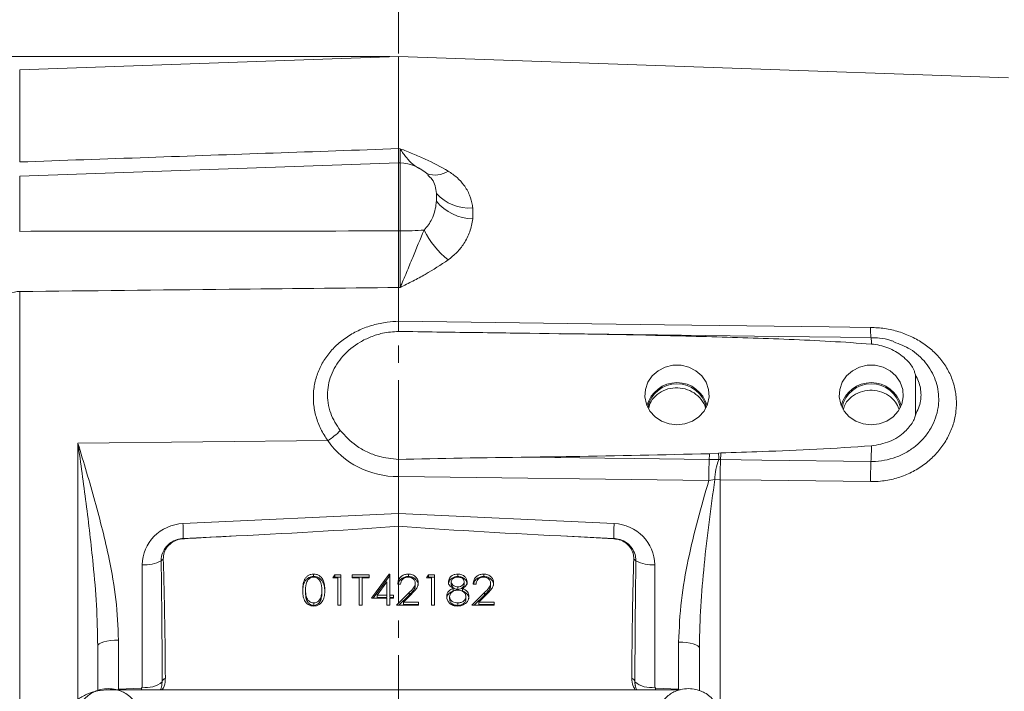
# Model space of a CAD drawing. Header units: inches. Extents: x 0.3 to 33.9, y 0.2 to 21.6.
# Tile 5 of 16: x 6.5 to 12.2, y 10.1 to 14. Entities that reach past the tile are written whole.
import ezdxf

# ---------------------------------------------------------------- set-up
doc = ezdxf.new("R2010")
doc.units = ezdxf.units.IN
doc.header["$MEASUREMENT"] = 0
doc.linetypes.add('CENTERX2', pattern=[0.8, 0.5, -0.1, 0.1, -0.1])
doc.layers.add('SLD-0', color=7, linetype='Continuous', lineweight=15)
doc.styles.add('SLDTEXTSTYLE0', font='TXT', dxfattribs={"width": 0.75})
doc.dimstyles.new('SLDDIMSTYLE0', dxfattribs={"dimtxt": 0.25, "dimasz": 0.13, "dimexe": 0, "dimexo": 0.0625, "dimgap": 0.0625, "dimtad": 0, "dimtih": 1, "dimtoh": 1, "dimrnd": 1e-09, "dimzin": 12, "dimdsep": 46, "dimtxsty": 'SLDTEXTSTYLE0', "dimsah": 1, "dimcen": 0.09, "dimadec": 0, "dimazin": 3, "dimtfac": 1, "dimtofl": 0, "dimtmove": 0, "dimatfit": 3, "dimfxl": 1, "dimfrac": 2, "dimtolj": 1, "dimtzin": 12, "dimarcsym": 0})

# ---------------------------------------------------------------- blocks, each defined once
blk = doc.blocks.new('_D_6')
at = {"layer": 'SLD-0'}
for p, q in [((4.7357, 12.3906), (4.7357, 16.2164)), ((6.2479, 16.1282), (6.1971, 16.1282)), ((6.1971, 16.1282), (6.1971, 15.7313)), ((7.2061, 16.1282), (7.2568, 16.1282)), ((7.2568, 16.1282), (7.2568, 15.7313)), ((4.7357, 16.0914), (6.1083, 16.0914)), ((8.7182, 16.0914), (7.3457, 16.0914)), ((6.1971, 15.7313), (6.2479, 15.7313)), ((7.2568, 15.7313), (7.2061, 15.7313))]:
    blk.add_line(p, q, dxfattribs=at)
for points in [[(4.7357, 16.0914), (4.8657, 16.0714), (4.8657, 16.1114)], [(8.7182, 16.0914), (8.5882, 16.1114), (8.5882, 16.0714)]]:
    blk.add_solid(points, dxfattribs=at)
at = {"layer": 'SLD-0', "char_height": 0.25, "attachment_point": 1, "style": 'SLDTEXTSTYLE0'}
for s, insert in [('3.98', (6.3021, 16.5013, -0.8581)), ('101.2', (6.3113, 16.0536, -0.8581))]:
    blk.add_mtext(s, dxfattribs=dict(at, insert=insert))
blk = doc.blocks.new('_D_7')
at = {"layer": 'SLD-0'}
for p, q in [((6.1437, 13.72), (6.1437, 15.0353)), ((6.1437, 14.9103), (6.9046, 14.9103)), ((7.0442, 14.9471), (6.9934, 14.9471)), ((6.9934, 14.9471), (6.9934, 14.5502)), ((7.8177, 14.9471), (7.8685, 14.9471)), ((7.8685, 14.9471), (7.8685, 14.5502)), ((8.7182, 14.9103), (7.9573, 14.9103)), ((6.9934, 14.5502), (7.0442, 14.5502)), ((7.8685, 14.5502), (7.8177, 14.5502))]:
    blk.add_line(p, q, dxfattribs=at)
for points in [[(6.1437, 14.9103), (6.2737, 14.8903), (6.2737, 14.9303)], [(8.7182, 14.9103), (8.5882, 14.9303), (8.5882, 14.8903)]]:
    blk.add_solid(points, dxfattribs=at)
at = {"layer": 'SLD-0', "char_height": 0.25, "attachment_point": 1, "style": 'SLDTEXTSTYLE0'}
for s, insert in [('2.57', (7.0061, 15.3202, -0.8581)), ('65.4', (7.1077, 14.8725, -0.8581))]:
    blk.add_mtext(s, dxfattribs=dict(at, insert=insert))
blk = doc.blocks.new('_D_8')
at = {"layer": 'SLD-0'}
for p, q in [((13.2862, 12.897), (13.2862, 15.0353)), ((8.7182, 14.9103), (10.3835, 14.9103)), ((10.5231, 14.9471), (10.4723, 14.9471)), ((10.4723, 14.9471), (10.4723, 14.5502)), ((11.4813, 14.9471), (11.5321, 14.9471)), ((11.5321, 14.9471), (11.5321, 14.5502)), ((13.2862, 14.9103), (11.6209, 14.9103)), ((10.4723, 14.5502), (10.5231, 14.5502)), ((11.5321, 14.5502), (11.4813, 14.5502))]:
    blk.add_line(p, q, dxfattribs=at)
for points in [[(8.7182, 14.9103), (8.8482, 14.8903), (8.8482, 14.9303)], [(13.2862, 14.9103), (13.1562, 14.9303), (13.1562, 14.8903)]]:
    blk.add_solid(points, dxfattribs=at)
at = {"layer": 'SLD-0', "char_height": 0.25, "attachment_point": 1, "style": 'SLDTEXTSTYLE0'}
for s, insert in [('4.57', (10.5774, 15.3202, -0.8581)), ('116.0', (10.5866, 14.8725, -0.8581))]:
    blk.add_mtext(s, dxfattribs=dict(at, insert=insert))
blk = doc.blocks.new('_D_9')
at = {"layer": 'SLD-0'}
for p, q in [((15.0342, 11.4039), (15.0342, 16.2164)), ((11.3971, 16.1282), (11.3463, 16.1282)), ((11.3463, 16.1282), (11.3463, 15.7313)), ((12.3553, 16.1282), (12.4061, 16.1282)), ((12.4061, 16.1282), (12.4061, 15.7313)), ((8.7182, 16.0914), (11.2575, 16.0914)), ((15.0342, 16.0914), (12.4949, 16.0914)), ((11.3463, 15.7313), (11.3971, 15.7313)), ((12.4061, 15.7313), (12.3553, 15.7313))]:
    blk.add_line(p, q, dxfattribs=at)
for points in [[(8.7182, 16.0914), (8.8482, 16.0714), (8.8482, 16.1114)], [(15.0342, 16.0914), (14.9042, 16.1114), (14.9042, 16.0714)]]:
    blk.add_solid(points, dxfattribs=at)
at = {"layer": 'SLD-0', "char_height": 0.25, "attachment_point": 1, "style": 'SLDTEXTSTYLE0'}
for s, insert in [('6.32', (11.4514, 16.5013, -0.8581)), ('160.4', (11.4606, 16.0536, -0.8581))]:
    blk.add_mtext(s, dxfattribs=dict(at, insert=insert))
blk = doc.blocks.new('_D_10')
at = {"layer": 'SLD-0'}
for p, q in [((4.8015, 12.482), (3.9208, 12.482)), ((4.0458, 12.482), (4.0458, 9.766)), ((3.5667, 9.392), (3.5159, 9.392)), ((3.5159, 9.392), (3.5159, 8.9951)), ((4.5249, 9.392), (4.5757, 9.392)), ((4.5757, 9.392), (4.5757, 8.9951)), ((3.5159, 8.9951), (3.5667, 8.9951)), ((4.5757, 8.9951), (4.5249, 8.9951)), ((4.0458, 6.2283), (4.0458, 8.9443)), ((7.1159, 6.2283), (3.9208, 6.2283))]:
    blk.add_line(p, q, dxfattribs=at)
for points in [[(4.0458, 12.482), (4.0258, 12.352), (4.0658, 12.352)], [(4.0458, 6.2283), (4.0658, 6.3583), (4.0258, 6.3583)]]:
    blk.add_solid(points, dxfattribs=at)
at = {"layer": 'SLD-0', "char_height": 0.25, "attachment_point": 1, "style": 'SLDTEXTSTYLE0'}
for s, insert in [('6.25', (3.621, 9.765, -0.8581)), ('158.8', (3.6302, 9.3174, -0.8581))]:
    blk.add_mtext(s, dxfattribs=dict(at, insert=insert))
blk = doc.blocks.new('_D_11')
at = {"layer": 'SLD-0'}
for p, q in [((8.6682, 13.8079), (2.5035, 13.8079)), ((2.6285, 13.8079), (2.6285, 10.429)), ((2.1494, 10.0549), (2.0986, 10.0549)), ((2.0986, 10.0549), (2.0986, 9.6581)), ((3.1076, 10.0549), (3.1583, 10.0549)), ((3.1583, 10.0549), (3.1583, 9.6581)), ((2.0986, 9.6581), (2.1494, 9.6581)), ((3.1583, 9.6581), (3.1076, 9.6581)), ((2.6285, 6.2283), (2.6285, 9.6073)), ((7.1159, 6.2283), (2.5035, 6.2283))]:
    blk.add_line(p, q, dxfattribs=at)
for points in [[(2.6285, 13.8079), (2.6085, 13.6779), (2.6485, 13.6779)], [(2.6285, 6.2283), (2.6485, 6.3583), (2.6085, 6.3583)]]:
    blk.add_solid(points, dxfattribs=at)
at = {"layer": 'SLD-0', "char_height": 0.25, "attachment_point": 1, "style": 'SLDTEXTSTYLE0'}
for s, insert in [('7.58', (2.2036, 10.428, -0.8581)), ('192.5', (2.2128, 9.9803, -0.8581))]:
    blk.add_mtext(s, dxfattribs=dict(at, insert=insert))

msp = doc.modelspace()

# ---------------------------------------------------------------- linework, layer by layer
at = {"color": 7, "linetype": 'Continuous', "lineweight": 15}
for p, q in [((8.7182, 13.8079), (6.514, 13.731)), ((12.2668, 13.684), (8.7182, 13.8079)), ((8.7182, 13.272), (8.7182, 13.8079)), ((8.7269, 13.2717), (8.7182, 13.272)), ((8.7182, 13.189), (6.514, 13.112)), ((8.7269, 13.1886), (8.7182, 13.189)), ((8.7182, 13.189), (8.7182, 12.7935)), ((8.7269, 12.7935), (8.7182, 12.7935)), ((6.514, 9.0151), (6.514, 12.4408)), ((8.7182, 12.2674), (8.7182, 12.4641)), ((8.7182, 12.4641), (8.7269, 12.464)), ((8.7182, 12.2674), (8.7182, 12.2674)), ((11.4758, 12.1715), (11.4669, 12.1728)), ((11.725, 11.9556), (11.725, 11.7221)), ((6.8524, 11.5589), (8.3066, 11.5729)), ((10.5257, 11.4641), (10.5808, 11.4629)), ((10.527, 11.4972), (10.5802, 11.501)), ((10.5802, 11.501), (10.5932, 11.5019)), ((8.7182, 11.3636), (8.7182, 11.3635)), ((8.7182, 11.1484), (8.7182, 11.3635)), ((8.7182, 11.3635), (10.523, 11.3409)), ((10.523, 11.3409), (10.5582, 11.3466)), ((10.5582, 11.3466), (10.5888, 11.3455)), ((8.7182, 11.1484), (7.4638, 11.0904)), ((9.9726, 11.0904), (8.7182, 11.1484)), ((8.7182, 11.1484), (8.7182, 11.0745)), ((9.6626, 11.0184), (9.9712, 11.0022)), ((7.2274, 10.8512), (7.2274, 10.1382)), ((10.209, 10.1382), (10.209, 10.8512)), ((8.2239, 10.7827), (8.2239, 10.797)), ((8.3358, 10.7743), (8.3469, 10.7925)), ((8.365, 10.7743), (8.3358, 10.7743)), ((8.3446, 10.7743), (8.3469, 10.7782)), ((8.3469, 10.7925), (8.3821, 10.7925)), ((8.3469, 10.7782), (8.3469, 10.7925)), ((8.3469, 10.7782), (8.3821, 10.7782)), ((8.365, 10.6151), (8.365, 10.7743)), ((8.3821, 10.7925), (8.3821, 10.6151)), ((8.4478, 10.7925), (8.5477, 10.7925)), ((8.4478, 10.7743), (8.4478, 10.7925)), ((8.4478, 10.7782), (8.5477, 10.7782)), ((8.4892, 10.7743), (8.4478, 10.7743)), ((8.4892, 10.6151), (8.4892, 10.7743)), ((8.5063, 10.7743), (8.5063, 10.6151)), ((8.5477, 10.7743), (8.5063, 10.7743)), ((8.5477, 10.7925), (8.5477, 10.7743)), ((8.5599, 10.6561), (8.6636, 10.797)), ((8.5704, 10.6561), (8.6636, 10.7827)), ((8.6636, 10.797), (8.6671, 10.797)), ((8.6636, 10.7827), (8.6636, 10.797)), ((8.6636, 10.7827), (8.6671, 10.7827)), ((8.6671, 10.797), (8.6671, 10.6742)), ((8.7753, 10.7827), (8.7753, 10.797)), ((8.8814, 10.7743), (8.8926, 10.7925)), ((8.9106, 10.7743), (8.8814, 10.7743)), ((8.8902, 10.7743), (8.8926, 10.7782)), ((8.8926, 10.7925), (8.9277, 10.7925)), ((8.8926, 10.7782), (8.8926, 10.7925)), ((8.8926, 10.7782), (8.9277, 10.7782)), ((8.9106, 10.6151), (8.9106, 10.7743)), ((8.9277, 10.7925), (8.9277, 10.6151)), ((9.0638, 10.7827), (9.0638, 10.797)), ((9.2138, 10.7827), (9.2138, 10.797)), ((8.65, 10.7513), (8.5934, 10.6742)), ((8.65, 10.6742), (8.65, 10.7513)), ((8.7304, 10.7379), (8.7133, 10.7379)), ((8.8156, 10.7286), (8.8156, 10.7429)), ((9.0251, 10.7369), (9.0251, 10.7513)), ((9.0358, 10.6996), (9.0358, 10.7139)), ((9.0635, 10.7077), (9.0635, 10.722)), ((9.0907, 10.6996), (9.0907, 10.7139)), ((9.1006, 10.7373), (9.1006, 10.7516)), ((9.1689, 10.7379), (9.1518, 10.7379)), ((9.2541, 10.7286), (9.2541, 10.7429)), ((8.1774, 10.6895), (8.1774, 10.7038)), ((8.2652, 10.6449), (8.2652, 10.6592)), ((8.2724, 10.6895), (8.2724, 10.7038)), ((8.65, 10.6561), (8.5599, 10.6561)), ((8.5934, 10.6599), (8.5934, 10.6742)), ((8.5934, 10.6742), (8.65, 10.6742)), ((8.5934, 10.6599), (8.65, 10.6599)), ((8.65, 10.6599), (8.65, 10.6742)), ((8.65, 10.6151), (8.65, 10.6561)), ((8.6671, 10.6742), (8.689, 10.6742)), ((8.6671, 10.6599), (8.6671, 10.6742)), ((8.6671, 10.6599), (8.689, 10.6599)), ((8.6671, 10.6561), (8.6671, 10.6151)), ((8.689, 10.6561), (8.6671, 10.6561)), ((8.689, 10.6742), (8.689, 10.6561)), ((8.706, 10.6151), (8.7797, 10.6885)), ((8.7204, 10.6151), (8.7797, 10.6742)), ((8.7943, 10.6807), (8.7467, 10.6333)), ((8.7797, 10.6742), (8.7797, 10.6885)), ((9.0154, 10.6505), (9.0154, 10.6648)), ((9.1104, 10.6521), (9.1104, 10.6665)), ((9.1445, 10.6151), (9.2182, 10.6885)), ((9.1589, 10.6151), (9.2182, 10.6742)), ((9.2327, 10.6807), (9.1852, 10.6333)), ((9.2182, 10.6742), (9.2182, 10.6885)), ((8.2245, 10.6144), (8.2245, 10.6288)), ((8.3821, 10.6151), (8.365, 10.6151)), ((8.5063, 10.6151), (8.4892, 10.6151)), ((8.6671, 10.6151), (8.65, 10.6151)), ((8.8351, 10.6151), (8.706, 10.6151)), ((8.7467, 10.6333), (8.8351, 10.6333)), ((8.7467, 10.619), (8.7467, 10.6333)), ((8.7467, 10.619), (8.8351, 10.619)), ((8.8351, 10.6333), (8.8351, 10.6151)), ((8.9277, 10.6151), (8.9106, 10.6151)), ((9.0628, 10.6144), (9.0628, 10.6288)), ((9.2736, 10.6151), (9.1445, 10.6151)), ((9.1852, 10.6333), (9.2736, 10.6333)), ((9.1852, 10.619), (9.1852, 10.6333)), ((9.1852, 10.619), (9.2736, 10.619)), ((9.2736, 10.6333), (9.2736, 10.6151)), ((6.9682, 10.3783), (6.9682, 10.1199)), ((7.0888, 10.1272), (7.0888, 10.4128)), ((10.3476, 10.4007), (10.3476, 10.1272)), ((10.4682, 10.3662), (10.4686, 10.3786)), ((10.4682, 10.1194), (10.4682, 10.3662)), ((7.3431, 10.1698), (7.3414, 10.1552)), ((10.0954, 10.1552), (10.0965, 10.1475)), ((10.3572, 10.124), (7.0358, 10.124)), ((7.2226, 10.1334), (7.0888, 10.1272)), ((7.2274, 10.1382), (7.2226, 10.1334)), ((10.2138, 10.1334), (10.209, 10.1382)), ((10.3476, 10.1272), (10.2138, 10.1334))]:
    msp.add_line(p, q, dxfattribs=at)
at = {"color": 8, "linetype": 'Continuous', "lineweight": 15}
for p, q in [((6.514, 13.1946), (6.514, 13.731)), ((8.7269, 13.1886), (8.7269, 12.7935)), ((6.514, 12.7909), (6.514, 13.112)), ((6.8524, 11.5589), (6.8524, 10.0671)), ((10.5888, 10.062), (10.5888, 11.3455)), ((7.0888, 10.1272), (7.089, 10.124)), ((7.2226, 10.1334), (7.2229, 10.124)), ((10.2138, 10.1334), (10.2135, 10.124)), ((10.3476, 10.1272), (10.3474, 10.124))]:
    msp.add_line(p, q, dxfattribs=at)
at = {"color": 7, "linetype": 'Continuous', "lineweight": 15, "flags": 128}
for points in [[(11.464, 12.2321), (11.2242, 12.2352), (10.2648, 12.2476), (8.7182, 12.2674)], [(11.4671, 12.1729), (10.93, 12.1797), (9.6576, 12.1958)], [(10.3382, 11.6646), (10.3846, 11.67), (10.4282, 11.6861), (10.466, 11.7118), (10.4959, 11.7455), (10.5158, 11.785), (10.5246, 11.8279), (10.5216, 11.8715), (10.5072, 11.9131), (10.4821, 11.95), (10.448, 11.9799), (10.4069, 12.001), (10.3616, 12.0118), (10.3148, 12.0118), (10.2695, 12.001), (10.2285, 11.9799), (10.1943, 11.95), (10.1693, 11.9131), (10.1548, 11.8715), (10.1519, 11.8279), (10.1606, 11.785), (10.1806, 11.7455), (10.2104, 11.7118), (10.2483, 11.6861), (10.2918, 11.67), (10.3382, 11.6646)], [(11.4682, 11.6646), (11.5146, 11.67), (11.5582, 11.6861), (11.596, 11.7118), (11.6259, 11.7455), (11.6458, 11.785), (11.6546, 11.8279), (11.6516, 11.8715), (11.6372, 11.9131), (11.6121, 11.95), (11.578, 11.9799), (11.5369, 12.001), (11.4916, 12.0118), (11.4448, 12.0118), (11.3995, 12.001), (11.3585, 11.9799), (11.3243, 11.95), (11.2993, 11.9131), (11.2848, 11.8715), (11.2819, 11.8279), (11.2906, 11.785), (11.3106, 11.7455), (11.3404, 11.7118), (11.3783, 11.6861), (11.4218, 11.67), (11.4682, 11.6646)], [(9.4825, 11.4771), (9.9176, 11.4717), (10.0905, 11.4695), (10.5257, 11.4641)], [(10.5917, 11.4631), (10.8316, 11.4601), (11.4669, 11.4521)], [(10.5888, 11.3455), (10.8287, 11.3425), (11.464, 11.3346)], [(7.0888, 10.4128), (7.0651, 10.4119), (7.0424, 10.4098), (7.0215, 10.4066), (7.0033, 10.4023), (6.9884, 10.3971), (6.9773, 10.3913), (6.9705, 10.3849), (6.9682, 10.3783)], [(10.3476, 10.4007), (10.3713, 10.3998), (10.3941, 10.3977), (10.4149, 10.3944), (10.4331, 10.3902), (10.448, 10.385), (10.4591, 10.3791), (10.4659, 10.3728), (10.4682, 10.3662)]]:
    msp.add_lwpolyline(points, dxfattribs=at)
at = {"color": 7, "linetype": 'Continuous', "lineweight": 15}
for centre, radius, start, end in [((8.7182, 12.9388), 0.25, 46.6903, 88), ((9.1301, 13.1849), 0.2586, 222.1195, 274.3397), ((9.1597, 13.1521), 0.2895, 220.0986, 268.0042), ((8.7255, 14.9357), 2.1423, 270.0386, 273.7856), ((9.327, 13.026), 0.5134, 206.346, 231.4321), ((6.5165, 12.2515), 0.1893, 90.7382, 109.3568), ((10.3382, 11.7296), 0.181, 15.2306, 164.7694), ((10.3382, 11.7308), 0.1737, 11.935, 168.065), ((11.4682, 11.7296), 0.181, 15.2306, 164.7694), ((11.4682, 11.7308), 0.1737, 11.9351, 168.0649), ((8.0864, 11.9178), 0.4092, 302.5509, 315.6641), ((8.9704, 11.5682), 2.4992, 357.3388, 359.4152), ((13.4543, 11.3376), 2.9313, 177.527, 179.9357), ((8.7849, 11.5475), 1.7428, 357.255, 358.3459), ((10.9192, 11.3367), 0.3611, 159.5592, 178.4388), ((9.7042, 11.468), 0.8766, 359.6626, 2.1531), ((13.3543, 11.337), 2.7655, 177.3867, 179.8234), ((8.8842, 11.5485), 1.7096, 357.1369, 358.4365), ((14.2233, 11.326), 2.7593, 177.3806, 179.8217), ((6.4114, 11.028), 1.0543, 358.6953, 3.3911), ((11.0249, 11.028), 1.0542, 176.6087, 181.3049), ((7.4816, 11.0016), 0.0163, 171.5743, 177.8998), ((9.9548, 11.0016), 0.0164, 2.1084, 8.4175), ((7.2414, 11.0609), 0.2102, 266.1926, 297.0837), ((7.3763, 10.8367), 0.054, 119.6035, 136.6228), ((10.0602, 10.8367), 0.054, 43.3778, 60.3959), ((10.1951, 11.0609), 0.2102, 242.9163, 273.8074), ((7.2515, 10.2776), 0.1414, 260.1842, 310.3534), ((7.3741, 10.1614), 0.0321, 113.2502, 164.7467), ((10.0623, 10.1614), 0.0321, 15.2535, 66.7496), ((10.1849, 10.2776), 0.1414, 229.6466, 279.8158)]:
    msp.add_arc(centre, radius, start, end, dxfattribs=at)
at = {"color": 8, "linetype": 'Continuous', "lineweight": 15}
for centre, radius, start, end in [((8.9305, 13.252), 0.134, 249.3186, 304.7607), ((11.7875, 12.2168), 0.3238, 177.2846, 187.8447), ((11.3021, 12.1436), 0.1676, 357.0888, 10.0721)]:
    msp.add_arc(centre, radius, start, end, dxfattribs=at)
at = {"color": 7, "linetype": 'Continuous', "lineweight": 15}
for centre, major_axis, ratio, start_param, end_param in [((8.7224, 11.8461), (0.4929, 0.0872), 0.962793, 3.561487, 4.53521), ((10.6738, 11.3721), (3.4254, 0), 0.032706, 1.926023, 2.17838), ((7.4724, 10.8543), (0.2415, 0.0428), 0.962793, 1.4369, 2.97279), ((6.3812, 11.0736), (3.1511, 0.1027), 0.035536, 5.168987, 5.546744), ((11.0552, 11.0736), (3.1511, -0.1027), 0.035536, 3.878034, 4.255791), ((9.964, 10.8543), (0.2415, -0.0428), 0.962793, 0.168803, 1.704693), ((-25.5087, 9.5984), (75.3191, 3.441), 0.001485, 5.165463, 5.170022), ((42.9451, 9.5984), (75.3191, -3.441), 0.001485, 4.254756, 4.259315), ((7.2232, 9.9614), (0.0043, 2.6055), 0.046027, 4.792529, 5.070198), ((10.2132, 9.9614), (-0.0043, 2.6055), 0.046027, 1.212987, 1.490656)]:
    msp.add_ellipse(centre, major_axis=major_axis, ratio=ratio, start_param=start_param, end_param=end_param, dxfattribs=at)
for points, knots in [([(8.7182, 13.272), (8.2324, 13.255), (7.4977, 13.2292), (6.763, 13.2033), (6.514, 13.1946)], [0, 0, 0, 0, 0.661168, 1, 1, 1, 1]), ([(8.7182, 13.272), (8.7182, 13.2571), (8.7182, 13.227), (8.7182, 13.198), (8.7182, 13.1904), (8.7182, 13.1866)], [0, 0, 0, 0, 0.329952, 0.67005, 1, 1, 1, 1]), ([(9.0069, 13.1419), (8.9636, 13.166), (8.8981, 13.2023), (8.8017, 13.2424), (8.7522, 13.262), (8.7272, 13.2716), (8.7269, 13.2717)], [0, 0, 0, 0, 0.493398, 0.745029, 0.997453, 1, 1, 1, 1]), ([(9.1496, 12.9271), (9.1491, 12.9316), (9.146, 12.9571), (9.1333, 13.003), (9.1026, 13.0576), (9.0605, 13.1049), (9.025, 13.1294), (9.0069, 13.1419)], [0, 0, 0, 0, 0.054789, 0.306863, 0.566571, 0.779999, 1, 1, 1, 1]), ([(8.9383, 12.9657), (8.938, 12.9622), (8.9365, 12.944), (8.9304, 12.9092), (8.9128, 12.8535), (8.884, 12.8187), (8.8669, 12.7981)], [0, 0, 0, 0, 0.061603, 0.328468, 0.601193, 1, 1, 1, 1]), ([(9.1496, 12.8628), (9.1505, 12.8736), (9.1522, 12.8952), (9.1505, 12.9165), (9.1496, 12.9271)], [0, 0, 0, 0, 0.5, 1, 1, 1, 1]), ([(9.0069, 12.6246), (9.0245, 12.6388), (9.0601, 12.6677), (9.1033, 12.7234), (9.137, 12.7894), (9.1454, 12.838), (9.1496, 12.8628)], [0, 0, 0, 0, 0.21336, 0.43352, 0.711269, 1, 1, 1, 1]), ([(8.7182, 12.7935), (8.329, 12.7928), (7.5943, 12.7915), (6.8596, 12.7911), (6.514, 12.7909)], [0, 0, 0, 0, 0.529676, 1, 1, 1, 1]), ([(8.7182, 12.7935), (8.7182, 12.765), (8.7182, 12.7071), (8.7182, 12.6217), (8.7182, 12.5386), (8.7182, 12.4892), (8.7182, 12.4641)], [0, 0, 0, 0, 0.246215, 0.500001, 0.746214, 1, 1, 1, 1]), ([(8.8669, 12.7981), (8.8444, 12.7445), (8.8091, 12.6602), (8.7636, 12.5487), (8.7394, 12.4919), (8.727, 12.4642), (8.7269, 12.464)], [0, 0, 0, 0, 0.458943, 0.721865, 0.99767, 1, 1, 1, 1]), ([(8.7269, 12.7935), (8.7271, 12.7658), (8.7274, 12.7095), (8.7275, 12.6249), (8.7274, 12.5408), (8.7271, 12.4899), (8.7269, 12.464)], [0, 0, 0, 0, 0.239385, 0.485722, 0.738731, 1, 1, 1, 1]), ([(8.7269, 12.464), (8.7272, 12.4641), (8.7522, 12.4767), (8.8017, 12.5017), (8.8981, 12.5522), (8.9636, 12.5957), (9.0069, 12.6246)], [0, 0, 0, 0, 0.002547, 0.254971, 0.506602, 1, 1, 1, 1]), ([(6.514, 12.4408), (6.92, 12.4451), (7.6547, 12.4527), (8.3895, 12.4606), (8.7182, 12.4641)], [0, 0, 0, 0, 0.55255, 1, 1, 1, 1]), ([(8.7182, 12.2674), (8.6961, 12.2663), (8.646, 12.2636), (8.5694, 12.2472), (8.4912, 12.2189), (8.4197, 12.1794), (8.3567, 12.1304), (8.3043, 12.0725), (8.2636, 12.0078), (8.236, 11.9374), (8.2218, 11.8634), (8.2219, 11.7875), (8.2361, 11.7121), (8.2635, 11.639), (8.2922, 11.595), (8.3066, 11.5729)], [0, 0, 0, 0, 0.063203, 0.143144, 0.223081, 0.302355, 0.381619, 0.459397, 0.53716, 0.614037, 0.690903, 0.767944, 0.844988, 0.922487, 1, 1, 1, 1]), ([(8.7182, 12.2674), (8.7182, 12.2565), (8.7183, 12.2345), (8.7183, 12.2159), (8.7183, 12.2109), (8.7183, 12.209)], [0, 0, 0, 0, 0.381475, 0.762946, 1, 1, 1, 1]), ([(8.3791, 11.6319), (8.3579, 11.6645), (8.3251, 11.7147), (8.3069, 11.7923), (8.3025, 11.8715), (8.3253, 11.9683), (8.3914, 12.0707), (8.475, 12.1389), (8.5564, 12.1782), (8.6316, 12.2022), (8.6868, 12.2065), (8.7183, 12.209)], [0, 0, 0, 0, 0.1399507, 0.215666, 0.2913662, 0.4326334, 0.5748748, 0.7273899, 0.8092192, 0.8910564, 1, 1, 1, 1]), ([(8.7183, 12.209), (8.7925, 12.2077), (9.0092, 12.2037), (9.2259, 12.2011), (9.3684, 12.1993)], [0, 0, 0, 0, 0.342434, 1, 1, 1, 1]), ([(11.464, 11.3346), (11.4837, 11.335), (11.5314, 11.336), (11.606, 11.3503), (11.6848, 11.3782), (11.7574, 11.4186), (11.8217, 11.4693), (11.8756, 11.5293), (11.9179, 11.596), (11.9474, 11.6679), (11.9636, 11.7428), (11.9653, 11.8187), (11.9532, 11.8935), (11.9268, 11.9647), (11.8875, 12.0306), (11.8362, 12.089), (11.7749, 12.1389), (11.705, 12.179), (11.6285, 12.2086), (11.5474, 12.2276), (11.4918, 12.2306), (11.464, 12.2321)], [0, 0, 0, 0, 0.038378, 0.09291, 0.14744, 0.201566, 0.255685, 0.308751, 0.361806, 0.414177, 0.466541, 0.51909, 0.571642, 0.624715, 0.677797, 0.731116, 0.784444, 0.838115, 0.891792, 0.945895, 1, 1, 1, 1]), ([(11.4695, 12.1351), (11.3897, 12.1405), (11.1503, 12.157), (10.7504, 12.1716), (10.1299, 12.1892), (9.6691, 12.1953), (9.3684, 12.1993)], [0, 0, 0, 0, 0.114166, 0.342488, 0.570881, 1, 1, 1, 1]), ([(11.5999, 12.1495), (11.5938, 12.1519), (11.5671, 12.1621), (11.5222, 12.1704), (11.4836, 12.1715), (11.4671, 12.172)], [0, 0, 0, 0, 0.145993, 0.633971, 1, 1, 1, 1]), ([(11.725, 11.9556), (11.7233, 11.9629), (11.7165, 11.9916), (11.6792, 12.042), (11.6121, 12.0966), (11.535, 12.127), (11.486, 12.133), (11.4695, 12.1351)], [0, 0, 0, 0, 0.070467, 0.277117, 0.563291, 0.852377, 1, 1, 1, 1]), ([(11.725, 11.9556), (11.7316, 11.9432), (11.7508, 11.9066), (11.7598, 11.8538), (11.7552, 11.7863), (11.7376, 11.7489), (11.725, 11.7221)], [0, 0, 0, 0, 0.1693715, 0.5001378, 0.6420923, 1, 1, 1, 1]), ([(10.5035, 11.7631), (10.5035, 11.7636), (10.5013, 11.7818), (10.4795, 11.8143), (10.4395, 11.8531), (10.3859, 11.8768), (10.3276, 11.8833), (10.2703, 11.8719), (10.2211, 11.8436), (10.1856, 11.805), (10.1765, 11.7741), (10.1725, 11.7606)], [0, 0, 0, 0, 0.003081, 0.13109, 0.259145, 0.387161, 0.515039, 0.64293, 0.771116, 0.899571, 1, 1, 1, 1]), ([(11.6295, 11.7573), (11.6236, 11.7712), (11.6105, 11.8018), (11.5701, 11.838), (11.5176, 11.8623), (11.4592, 11.8692), (11.4017, 11.8583), (11.3523, 11.8303), (11.3178, 11.7941), (11.3089, 11.7656), (11.3054, 11.7544)], [0, 0, 0, 0, 0.110539, 0.244207, 0.37784, 0.511323, 0.644808, 0.778602, 0.912691, 1, 1, 1, 1]), ([(11.4695, 11.5427), (11.5056, 11.5489), (11.5776, 11.5613), (11.6608, 11.6158), (11.7044, 11.6699), (11.722, 11.7044), (11.7243, 11.718), (11.725, 11.7221)], [0, 0, 0, 0, 0.322606, 0.642638, 0.869131, 0.960935, 1, 1, 1, 1]), ([(8.7183, 11.4641), (8.6789, 11.4679), (8.6155, 11.4742), (8.5336, 11.5064), (8.4534, 11.5514), (8.4081, 11.6005), (8.3791, 11.6319)], [0, 0, 0, 0, 0.297419, 0.479519, 0.666966, 1, 1, 1, 1]), ([(7.0888, 10.4128), (7.0855, 10.4914), (7.0787, 10.6495), (7.03, 10.9199), (6.9541, 11.2227), (6.8866, 11.4461), (6.8526, 11.5583), (6.8524, 11.5589)], [0, 0, 0, 0, 0.2009478, 0.404035, 0.7007614, 0.9982532, 1, 1, 1, 1]), ([(6.8524, 11.5589), (6.8525, 11.5582), (6.869, 11.4424), (6.9018, 11.2085), (6.9388, 10.8939), (6.963, 10.6165), (6.9665, 10.4578), (6.9682, 10.3783)], [0, 0, 0, 0, 0.001807, 0.302443, 0.60432, 0.801845, 1, 1, 1, 1]), ([(10.5932, 11.5019), (10.6732, 11.5044), (10.8593, 11.5103), (11.1515, 11.5216), (11.3635, 11.5357), (11.4695, 11.5427)], [0, 0, 0, 0, 0.273533, 0.636702, 1, 1, 1, 1]), ([(8.7183, 11.4641), (8.7183, 11.4571), (8.7183, 11.4386), (8.7183, 11.4035), (8.7182, 11.3769), (8.7182, 11.3636)], [0, 0, 0, 0, 0.230653, 0.615325, 1, 1, 1, 1]), ([(9.4825, 11.4771), (9.5625, 11.4781), (9.9107, 11.4826), (10.2588, 11.4908), (10.527, 11.4972)], [0, 0, 0, 0, 0.2297206, 1, 1, 1, 1]), ([(10.5808, 11.4629), (10.5824, 11.4629), (10.5861, 11.4631), (10.5897, 11.4631), (10.5917, 11.4631)], [0, 0, 0, 0, 0.448953, 1, 1, 1, 1]), ([(10.523, 11.3409), (10.501, 11.2648), (10.4571, 11.1125), (10.4018, 10.8802), (10.3582, 10.643), (10.3511, 10.4817), (10.3476, 10.4007)], [0, 0, 0, 0, 0.247523, 0.495355, 0.746644, 1, 1, 1, 1]), ([(7.4654, 11.004), (7.4535, 11.0026), (7.4277, 10.9994), (7.3972, 10.9837), (7.3694, 10.9606), (7.3476, 10.93), (7.3378, 10.8973), (7.3372, 10.8783), (7.337, 10.8738)], [0, 0, 0, 0, 0.175563, 0.377503, 0.49269, 0.711013, 0.929956, 1, 1, 1, 1]), ([(7.3496, 10.8836), (7.3506, 10.8967), (7.3525, 10.9228), (7.3728, 10.9581), (7.4035, 10.9851), (7.4364, 10.9992), (7.4577, 11.0014), (7.4653, 11.0022)], [0, 0, 0, 0, 0.220211, 0.44058, 0.660996, 0.880133, 1, 1, 1, 1]), ([(7.4653, 11.0022), (7.4702, 11.0025), (7.4952, 11.0039), (7.598, 11.0094), (7.6959, 11.0144), (7.7738, 11.0184)], [0, 0, 0, 0, 0.048249, 0.242972, 1, 1, 1, 1]), ([(10.0994, 10.8738), (10.0989, 10.8825), (10.0975, 10.9055), (10.0843, 10.9373), (10.0601, 10.9681), (10.0278, 10.9914), (9.9952, 11.0021), (9.9758, 11.0037), (9.971, 11.004)], [0, 0, 0, 0, 0.133793, 0.349994, 0.507744, 0.714733, 0.929626, 1, 1, 1, 1]), ([(9.9712, 11.0022), (9.9847, 11.0002), (10.0119, 10.9962), (10.0472, 10.9747), (10.0732, 10.9443), (10.0859, 10.912), (10.0866, 10.8913), (10.0868, 10.8836)], [0, 0, 0, 0, 0.215697, 0.431707, 0.649626, 0.869325, 1, 1, 1, 1]), ([(7.3614, 10.1909), (7.3614, 10.2017), (7.361, 10.2838), (7.359, 10.5147), (7.3534, 10.7348), (7.3496, 10.8836)], [0, 0, 0, 0, 0.046774, 0.355545, 1, 1, 1, 1]), ([(10.0868, 10.8836), (10.0849, 10.8165), (10.0783, 10.5856), (10.0764, 10.3547), (10.075, 10.1909)], [0, 0, 0, 0, 0.290691, 1, 1, 1, 1]), ([(8.1604, 10.7037), (8.1606, 10.7141), (8.1611, 10.7348), (8.168, 10.7603), (8.1797, 10.7781), (8.1921, 10.7887), (8.2073, 10.7958), (8.2184, 10.7966), (8.2239, 10.797)], [0, 0, 0, 0, 0.2505258, 0.5001638, 0.625273, 0.7501985, 0.8751107, 1, 1, 1, 1]), ([(8.1604, 10.6894), (8.1606, 10.6998), (8.1611, 10.7204), (8.168, 10.746), (8.1797, 10.7637), (8.1921, 10.7743), (8.2073, 10.7814), (8.2184, 10.7823), (8.2239, 10.7827)], [0, 0, 0, 0, 0.250526, 0.500164, 0.625273, 0.750198, 0.875111, 1, 1, 1, 1]), ([(8.2245, 10.7789), (8.2201, 10.7784), (8.2114, 10.7776), (8.1999, 10.7714), (8.1906, 10.7627), (8.1781, 10.7411), (8.1777, 10.7204), (8.1774, 10.7038)], [0, 0, 0, 0, 0.125139, 0.250418, 0.375518, 0.500847, 1, 1, 1, 1]), ([(8.2239, 10.797), (8.2295, 10.7966), (8.2407, 10.7958), (8.2611, 10.7865), (8.2793, 10.7655), (8.2885, 10.735), (8.2892, 10.7142), (8.2895, 10.7037)], [0, 0, 0, 0, 0.125169, 0.250336, 0.498865, 0.749016, 1, 1, 1, 1]), ([(8.2239, 10.7827), (8.2295, 10.7823), (8.2407, 10.7815), (8.2611, 10.7722), (8.2793, 10.7511), (8.2885, 10.7207), (8.2892, 10.6998), (8.2895, 10.6894)], [0, 0, 0, 0, 0.125169, 0.250336, 0.498865, 0.749017, 1, 1, 1, 1]), ([(8.2724, 10.7038), (8.2717, 10.7203), (8.2707, 10.7449), (8.2529, 10.7693), (8.2375, 10.7776), (8.2288, 10.7784), (8.2245, 10.7789)], [0, 0, 0, 0, 0.500071, 0.749021, 0.874598, 1, 1, 1, 1]), ([(8.7133, 10.7379), (8.7144, 10.7465), (8.7167, 10.7638), (8.7329, 10.7835), (8.7535, 10.7953), (8.768, 10.7965), (8.7753, 10.797)], [0, 0, 0, 0, 0.280029, 0.559515, 0.779668, 1, 1, 1, 1]), ([(8.7166, 10.7379), (8.7172, 10.7416), (8.7192, 10.7537), (8.7331, 10.7691), (8.7534, 10.781), (8.768, 10.7821), (8.7753, 10.7827)], [0, 0, 0, 0, 0.142936, 0.47564, 0.737713, 1, 1, 1, 1]), ([(8.7744, 10.7789), (8.7679, 10.7782), (8.755, 10.777), (8.7403, 10.7659), (8.7324, 10.7521), (8.7311, 10.7426), (8.7304, 10.7379)], [0, 0, 0, 0, 0.279699, 0.558846, 0.779177, 1, 1, 1, 1]), ([(8.8156, 10.7429), (8.8148, 10.7484), (8.8132, 10.7594), (8.8017, 10.771), (8.7883, 10.7779), (8.7791, 10.7785), (8.7744, 10.7789)], [0, 0, 0, 0, 0.279125, 0.558978, 0.77935, 1, 1, 1, 1]), ([(8.7753, 10.797), (8.7838, 10.7963), (8.8007, 10.7948), (8.8195, 10.7804), (8.8309, 10.7629), (8.8321, 10.7505), (8.8327, 10.7443)], [0, 0, 0, 0, 0.27989, 0.559224, 0.779583, 1, 1, 1, 1]), ([(8.7753, 10.7827), (8.7838, 10.782), (8.8007, 10.7805), (8.8195, 10.7661), (8.8309, 10.7485), (8.8321, 10.7362), (8.8327, 10.73)], [0, 0, 0, 0, 0.27989, 0.559223, 0.779582, 1, 1, 1, 1]), ([(9.0081, 10.7515), (9.0094, 10.7586), (9.0121, 10.7729), (9.0278, 10.7876), (9.0457, 10.7957), (9.0577, 10.7966), (9.0638, 10.797)], [0, 0, 0, 0, 0.278806, 0.558457, 0.77916, 1, 1, 1, 1]), ([(9.0081, 10.7372), (9.0094, 10.7443), (9.0121, 10.7585), (9.0278, 10.7733), (9.0457, 10.7814), (9.0577, 10.7823), (9.0638, 10.7827)], [0, 0, 0, 0, 0.278806, 0.558457, 0.77916, 1, 1, 1, 1]), ([(9.0628, 10.7789), (9.0578, 10.7785), (9.0479, 10.7779), (9.0356, 10.7714), (9.0267, 10.7623), (9.0257, 10.7549), (9.0251, 10.7513)], [0, 0, 0, 0, 0.280651, 0.560566, 0.780622, 1, 1, 1, 1]), ([(9.1006, 10.7516), (9.0996, 10.7562), (9.0976, 10.7653), (9.0836, 10.7771), (9.0707, 10.7782), (9.0628, 10.7789)], [0, 0, 0, 0, 0.27897, 0.559918, 1, 1, 1, 1]), ([(9.0638, 10.797), (9.0713, 10.7963), (9.0865, 10.7947), (9.1043, 10.783), (9.1155, 10.7677), (9.117, 10.7566), (9.1177, 10.751)], [0, 0, 0, 0, 0.279929, 0.559623, 0.779945, 1, 1, 1, 1]), ([(9.0638, 10.7827), (9.0713, 10.7819), (9.0865, 10.7804), (9.1043, 10.7687), (9.1155, 10.7534), (9.117, 10.7422), (9.1177, 10.7367)], [0, 0, 0, 0, 0.279929, 0.559623, 0.779945, 1, 1, 1, 1]), ([(9.1518, 10.7379), (9.1529, 10.7465), (9.1551, 10.7638), (9.1713, 10.7835), (9.192, 10.7953), (9.2065, 10.7965), (9.2138, 10.797)], [0, 0, 0, 0, 0.280029, 0.559515, 0.779667, 1, 1, 1, 1]), ([(9.155, 10.7379), (9.1556, 10.7416), (9.1577, 10.7537), (9.1715, 10.7691), (9.1919, 10.781), (9.2065, 10.7821), (9.2138, 10.7827)], [0, 0, 0, 0, 0.142936, 0.47564, 0.737713, 1, 1, 1, 1]), ([(9.2129, 10.7789), (9.2064, 10.7782), (9.1934, 10.777), (9.1788, 10.7659), (9.1709, 10.7521), (9.1695, 10.7426), (9.1689, 10.7379)], [0, 0, 0, 0, 0.279699, 0.558846, 0.779177, 1, 1, 1, 1]), ([(9.2541, 10.7429), (9.2533, 10.7484), (9.2517, 10.7594), (9.2401, 10.771), (9.2268, 10.7779), (9.2175, 10.7785), (9.2129, 10.7789)], [0, 0, 0, 0, 0.279125, 0.558978, 0.77935, 1, 1, 1, 1]), ([(9.2138, 10.797), (9.2222, 10.7963), (9.2392, 10.7948), (9.258, 10.7804), (9.2694, 10.7629), (9.2706, 10.7505), (9.2712, 10.7443)], [0, 0, 0, 0, 0.27989, 0.559224, 0.779583, 1, 1, 1, 1]), ([(9.2138, 10.7827), (9.2222, 10.782), (9.2392, 10.7805), (9.258, 10.7661), (9.2694, 10.7485), (9.2706, 10.7362), (9.2712, 10.73)], [0, 0, 0, 0, 0.27989, 0.559223, 0.779582, 1, 1, 1, 1]), ([(8.7797, 10.6885), (8.7888, 10.6973), (8.8015, 10.7095), (8.8141, 10.7284), (8.8151, 10.7381), (8.8156, 10.7429)], [0, 0, 0, 0, 0.5607163, 0.7805313, 1, 1, 1, 1]), ([(8.7797, 10.6742), (8.7888, 10.683), (8.8015, 10.6952), (8.8141, 10.7141), (8.8151, 10.7237), (8.8156, 10.7286)], [0, 0, 0, 0, 0.560717, 0.780532, 1, 1, 1, 1]), ([(8.8327, 10.7443), (8.8319, 10.7373), (8.8304, 10.7232), (8.8152, 10.7019), (8.8022, 10.6887), (8.7943, 10.6807)], [0, 0, 0, 0, 0.279289, 0.559153, 1, 1, 1, 1]), ([(8.9983, 10.6653), (8.999, 10.6713), (9.0002, 10.6831), (9.013, 10.7015), (9.0272, 10.7092), (9.0358, 10.7139)], [0, 0, 0, 0, 0.279987, 0.559902, 1, 1, 1, 1]), ([(9.0358, 10.7139), (9.0277, 10.719), (9.0163, 10.726), (9.009, 10.741), (9.0084, 10.748), (9.0081, 10.7515)], [0, 0, 0, 0, 0.557752, 0.778933, 1, 1, 1, 1]), ([(9.0251, 10.7513), (9.0262, 10.7466), (9.0283, 10.7371), (9.0396, 10.7282), (9.0515, 10.7228), (9.0595, 10.7223), (9.0635, 10.722)], [0, 0, 0, 0, 0.277721, 0.558224, 0.779072, 1, 1, 1, 1]), ([(9.0251, 10.7369), (9.0262, 10.7322), (9.0283, 10.7228), (9.0396, 10.7139), (9.0515, 10.7085), (9.0595, 10.7079), (9.0635, 10.7077)], [0, 0, 0, 0, 0.27772, 0.558223, 0.779071, 1, 1, 1, 1]), ([(9.0635, 10.722), (9.0685, 10.7225), (9.0786, 10.7235), (9.0908, 10.7307), (9.0988, 10.7406), (9.1, 10.748), (9.1006, 10.7516)], [0, 0, 0, 0, 0.280237, 0.560144, 0.780436, 1, 1, 1, 1]), ([(9.0635, 10.7077), (9.0685, 10.7082), (9.0786, 10.7092), (9.0908, 10.7164), (9.0988, 10.7263), (9.1, 10.7336), (9.1006, 10.7373)], [0, 0, 0, 0, 0.280237, 0.560144, 0.780434, 1, 1, 1, 1]), ([(9.1177, 10.751), (9.1173, 10.7466), (9.1164, 10.7378), (9.1074, 10.7238), (9.097, 10.7177), (9.0907, 10.7139)], [0, 0, 0, 0, 0.280158, 0.560242, 1, 1, 1, 1]), ([(9.0907, 10.7139), (9.1015, 10.7078), (9.1165, 10.6993), (9.1263, 10.6804), (9.1271, 10.6713), (9.1274, 10.6668)], [0, 0, 0, 0, 0.558271, 0.779088, 1, 1, 1, 1]), ([(9.2182, 10.6885), (9.2273, 10.6973), (9.24, 10.7095), (9.2526, 10.7284), (9.2536, 10.7381), (9.2541, 10.7429)], [0, 0, 0, 0, 0.5607164, 0.7805313, 1, 1, 1, 1]), ([(9.2182, 10.6742), (9.2273, 10.683), (9.24, 10.6952), (9.2526, 10.7141), (9.2536, 10.7237), (9.2541, 10.7286)], [0, 0, 0, 0, 0.560717, 0.780532, 1, 1, 1, 1]), ([(9.2712, 10.7443), (9.2704, 10.7373), (9.2688, 10.7232), (9.2536, 10.7019), (9.2407, 10.6887), (9.2327, 10.6807)], [0, 0, 0, 0, 0.279289, 0.559153, 1, 1, 1, 1]), ([(8.2239, 10.6106), (8.2184, 10.611), (8.2073, 10.6118), (8.1871, 10.6211), (8.1693, 10.6423), (8.1612, 10.6727), (8.1607, 10.6934), (8.1604, 10.7037)], [0, 0, 0, 0, 0.125181, 0.2503511, 0.4987776, 0.7489455, 1, 1, 1, 1]), ([(8.1774, 10.7038), (8.1776, 10.6957), (8.178, 10.6795), (8.1829, 10.6554), (8.196, 10.6382), (8.2114, 10.6301), (8.2201, 10.6292), (8.2245, 10.6288)], [0, 0, 0, 0, 0.251085, 0.50137, 0.749629, 0.874877, 1, 1, 1, 1]), ([(8.1774, 10.6895), (8.1776, 10.6814), (8.178, 10.6652), (8.1829, 10.641), (8.196, 10.6239), (8.2114, 10.6157), (8.2201, 10.6149), (8.2245, 10.6144)], [0, 0, 0, 0, 0.251085, 0.501371, 0.749628, 0.874877, 1, 1, 1, 1]), ([(8.2895, 10.7037), (8.2892, 10.6933), (8.2886, 10.6725), (8.2793, 10.642), (8.261, 10.6211), (8.2407, 10.6118), (8.2295, 10.611), (8.2239, 10.6106)], [0, 0, 0, 0, 0.251002, 0.501138, 0.749612, 0.874807, 1, 1, 1, 1]), ([(8.2245, 10.6288), (8.2297, 10.6294), (8.2401, 10.6306), (8.2561, 10.6407), (8.2618, 10.6522), (8.2652, 10.6592)], [0, 0, 0, 0, 0.280258, 0.560783, 1, 1, 1, 1]), ([(8.2652, 10.6592), (8.2677, 10.6674), (8.272, 10.682), (8.2723, 10.6971), (8.2724, 10.7038)], [0, 0, 0, 0, 0.5596, 1, 1, 1, 1]), ([(8.2652, 10.6449), (8.2677, 10.6531), (8.272, 10.6677), (8.2723, 10.6828), (8.2724, 10.6895)], [0, 0, 0, 0, 0.559599, 1, 1, 1, 1]), ([(8.9983, 10.651), (8.999, 10.6569), (9.0002, 10.6688), (9.013, 10.6872), (9.0272, 10.6949), (9.0358, 10.6996)], [0, 0, 0, 0, 0.279987, 0.559902, 1, 1, 1, 1]), ([(9.0626, 10.6106), (9.0534, 10.6111), (9.0351, 10.6122), (9.0137, 10.6266), (9.0008, 10.6453), (8.9992, 10.6587), (8.9983, 10.6653)], [0, 0, 0, 0, 0.280545, 0.559269, 0.779816, 1, 1, 1, 1]), ([(9.0639, 10.7038), (9.0572, 10.7033), (9.0439, 10.7022), (9.0282, 10.6923), (9.0173, 10.6795), (9.016, 10.6697), (9.0154, 10.6648)], [0, 0, 0, 0, 0.280283, 0.560138, 0.780299, 1, 1, 1, 1]), ([(9.0154, 10.6648), (9.0165, 10.6589), (9.0186, 10.647), (9.0362, 10.6314), (9.0527, 10.6298), (9.0628, 10.6288)], [0, 0, 0, 0, 0.2798336, 0.5601988, 1, 1, 1, 1]), ([(9.0628, 10.6288), (9.0694, 10.6292), (9.0824, 10.63), (9.0982, 10.6393), (9.1085, 10.6521), (9.1098, 10.6617), (9.1104, 10.6665)], [0, 0, 0, 0, 0.280602, 0.559962, 0.78018, 1, 1, 1, 1]), ([(9.1104, 10.6665), (9.1093, 10.6724), (9.107, 10.6842), (9.0936, 10.6959), (9.0789, 10.7028), (9.0689, 10.7035), (9.0639, 10.7038)], [0, 0, 0, 0, 0.278304, 0.55851, 0.779146, 1, 1, 1, 1]), ([(9.0907, 10.6996), (9.1015, 10.6935), (9.1165, 10.685), (9.1263, 10.666), (9.1271, 10.657), (9.1274, 10.6525)], [0, 0, 0, 0, 0.558272, 0.779089, 1, 1, 1, 1]), ([(9.1274, 10.6668), (9.1267, 10.6592), (9.1253, 10.6457), (9.1168, 10.6348), (9.1131, 10.63)], [0, 0, 0, 0, 0.559346, 1, 1, 1, 1]), ([(8.2245, 10.6144), (8.2297, 10.615), (8.2401, 10.6163), (8.2561, 10.6264), (8.2618, 10.6379), (8.2652, 10.6449)], [0, 0, 0, 0, 0.280258, 0.560781, 1, 1, 1, 1]), ([(9.0154, 10.6505), (9.0165, 10.6445), (9.0186, 10.6327), (9.0362, 10.6171), (9.0527, 10.6154), (9.0628, 10.6144)], [0, 0, 0, 0, 0.279834, 0.560198, 1, 1, 1, 1]), ([(9.1131, 10.63), (9.1049, 10.6235), (9.0902, 10.6119), (9.0711, 10.611), (9.0626, 10.6106)], [0, 0, 0, 0, 0.5577579, 1, 1, 1, 1]), ([(9.0628, 10.6144), (9.0694, 10.6148), (9.0824, 10.6157), (9.0982, 10.625), (9.1085, 10.6378), (9.1098, 10.6474), (9.1104, 10.6521)], [0, 0, 0, 0, 0.2806015, 0.5599618, 0.780179, 1, 1, 1, 1]), ([(7.3419, 10.1552), (7.3406, 10.1452), (7.3392, 10.1345), (7.3326, 10.1246), (7.3322, 10.124)], [0, 0, 0, 0, 0.936837, 1, 1, 1, 1]), ([(7.3335, 10.124), (7.334, 10.1248), (7.3395, 10.1343), (7.3406, 10.1454), (7.3417, 10.1555)], [0, 0, 0, 0, 0.088221, 1, 1, 1, 1]), ([(7.3432, 10.124), (7.3433, 10.1242), (7.3537, 10.1365), (7.3595, 10.1607), (7.3609, 10.1835), (7.3614, 10.1909)], [0, 0, 0, 0, 0.007446, 0.678133, 1, 1, 1, 1]), ([(10.075, 10.1909), (10.076, 10.175), (10.0775, 10.151), (10.091, 10.1309), (10.0955, 10.124)], [0, 0, 0, 0, 0.660171, 1, 1, 1, 1]), ([(10.0945, 10.1565), (10.0942, 10.1572), (10.0929, 10.1615), (10.0932, 10.166), (10.0933, 10.1698)], [0, 0, 0, 0, 0.1640263, 1, 1, 1, 1]), ([(10.1044, 10.124), (10.1037, 10.1252), (10.0972, 10.1351), (10.0939, 10.1466), (10.0942, 10.1561), (10.0942, 10.1564)], [0, 0, 0, 0, 0.1124136, 0.9777444, 1, 1, 1, 1]), ([(7.0358, 10.1238), (7.0131, 10.1226), (6.9682, 10.1201), (6.9047, 10.0988), (6.847, 10.0674), (6.8162, 10.0375), (6.8008, 10.0226)], [0, 0, 0, 0, 0.257169, 0.507045, 0.753763, 1, 1, 1, 1]), ([(7.0302, 10.1301), (7.0148, 10.1291), (6.9932, 10.1277), (6.9629, 10.1186), (6.9381, 10.1079), (6.9112, 10.0904), (6.8866, 10.0672), (6.8657, 10.0382), (6.8516, 10.004), (6.8447, 9.9776), (6.8457, 9.9633), (6.8458, 9.9618)], [0, 0, 0, 0, 0.163356, 0.228928, 0.337875, 0.451585, 0.574393, 0.704099, 0.840457, 0.983899, 1, 1, 1, 1]), ([(7.2144, 9.9521), (7.2143, 9.9632), (7.214, 9.9874), (7.2022, 10.0232), (7.1824, 10.0573), (7.1558, 10.0853), (7.1271, 10.1054), (7.0993, 10.1181), (7.0679, 10.1277), (7.0448, 10.1292), (7.0302, 10.1301)], [0, 0, 0, 0, 0.1187651, 0.2593856, 0.3988407, 0.5353202, 0.6632368, 0.7624837, 0.8509629, 1, 1, 1, 1]), ([(10.4052, 10.1301), (10.3898, 10.1291), (10.3682, 10.1277), (10.3379, 10.1186), (10.3131, 10.1079), (10.2862, 10.0904), (10.2616, 10.0672), (10.2407, 10.0382), (10.2266, 10.004), (10.2197, 9.9776), (10.2207, 9.9633), (10.2208, 9.9618)], [0, 0, 0, 0, 0.163355, 0.228928, 0.337874, 0.451585, 0.574393, 0.704098, 0.840457, 0.983899, 1, 1, 1, 1]), ([(10.5894, 9.9521), (10.5893, 9.9632), (10.589, 9.9874), (10.5772, 10.0232), (10.5574, 10.0573), (10.5308, 10.0853), (10.5021, 10.1054), (10.4743, 10.1181), (10.4429, 10.1277), (10.4198, 10.1292), (10.4052, 10.1301)], [0, 0, 0, 0, 0.118765, 0.259385, 0.398841, 0.53532, 0.663237, 0.762483, 0.850963, 1, 1, 1, 1])]:
    msp.add_open_spline(points, degree=3, knots=knots, dxfattribs=at)
at = {"color": 8, "linetype": 'Continuous', "lineweight": 15}
for points, knots in [([(8.7269, 13.2717), (8.727, 13.2715), (8.7394, 13.2521), (8.7636, 13.2186), (8.8022, 13.1775), (8.8302, 13.1613), (8.8453, 13.1526)], [0, 0, 0, 0, 0.00274, 0.326995, 0.636103, 1, 1, 1, 1]), ([(8.7269, 13.2717), (8.7269, 13.2707), (8.7271, 13.2543), (8.7274, 13.226), (8.7275, 13.1986), (8.7274, 13.1848), (8.7272, 13.1862), (8.7272, 13.1866)], [0, 0, 0, 0, 0.016587, 0.293813, 0.579092, 0.864212, 1, 1, 1, 1]), ([(8.8879, 13.1179), (8.8968, 13.1102), (8.9181, 13.0918), (8.932, 13.0559), (8.9362, 13.0264), (8.9383, 13.0115)], [0, 0, 0, 0, 0.263904, 0.62641, 1, 1, 1, 1]), ([(11.4669, 11.4521), (11.4696, 11.4521), (11.4957, 11.452), (11.5451, 11.4568), (11.6127, 11.4749), (11.6756, 11.5044), (11.7319, 11.5436), (11.7797, 11.5916), (11.8175, 11.6457), (11.844, 11.7045), (11.8582, 11.7613), (11.8638, 11.8365), (11.8476, 11.9287), (11.7891, 12.0294), (11.7047, 12.1084), (11.6325, 12.1352), (11.5993, 12.1475)], [0, 0, 0, 0, 0.007453, 0.072107, 0.136759, 0.200972, 0.265183, 0.328864, 0.392538, 0.453826, 0.515106, 0.563441, 0.675904, 0.787044, 0.901955, 1, 1, 1, 1]), ([(10.4686, 10.3786), (10.4704, 10.4552), (10.474, 10.613), (10.4959, 10.8534), (10.5241, 11.0999), (10.5468, 11.2643), (10.5582, 11.3466)], [0, 0, 0, 0, 0.234129, 0.48185, 0.740648, 1, 1, 1, 1])]:
    msp.add_open_spline(points, degree=3, knots=knots, dxfattribs=at)
at = {"color": 7, "linetype": 'Continuous', "lineweight": 15}
msp.add_open_spline([(8.9383, 13.0115), (8.9387, 13.0041), (8.9396, 12.9893), (8.9387, 12.9735), (8.9383, 12.9657)], degree=3, dxfattribs=at)
at = {"layer": 'SLD-0', "linetype": 'CENTERX2', "lineweight": 0}
msp.add_line((8.7182, 17.5257), (8.7182, 3.6265), dxfattribs=at)

# ---------------------------------------------------------------- dimensions: what is measured, and where the dimension line sits
at = {"layer": 'SLD-0'}
for base, p2, picture, middle in [((4.7357, 16.0914), (4.7357, 12.3406), '_D_6', (6.727, 16.0914)), ((6.1437, 14.9103), (6.1437, 13.67), '_D_7', (7.431, 14.9103)), ((13.2862, 14.9103), (13.2862, 12.847), '_D_8', (11.0022, 14.9103)), ((15.0342, 16.0914), (15.0342, 11.3539), '_D_9', (11.8762, 16.0914))]:
    dim = msp.add_linear_dim(base=base, p1=(8.7182, 17.5257), p2=p2, dimstyle='SLDDIMSTYLE0', dxfattribs=at)
    dim.commit()
    dim.dimension.update_dxf_attribs({"geometry": picture, "text_midpoint": middle, "dimtype": 160})
for base, p1, picture, middle in [((2.6285, 6.2283), (8.7182, 13.8079), '_D_11', (2.6285, 10.0181)), ((4.0458, 6.2283), (4.8515, 12.482), '_D_10', (4.0458, 9.3552))]:
    dim = msp.add_linear_dim(base=base, p1=p1, p2=(7.1659, 6.2283), angle=90, dimstyle='SLDDIMSTYLE0', dxfattribs=at)
    dim.commit()
    dim.dimension.update_dxf_attribs({"geometry": picture, "text_midpoint": middle, "dimtype": 160})

doc.saveas('drawing.dxf')
